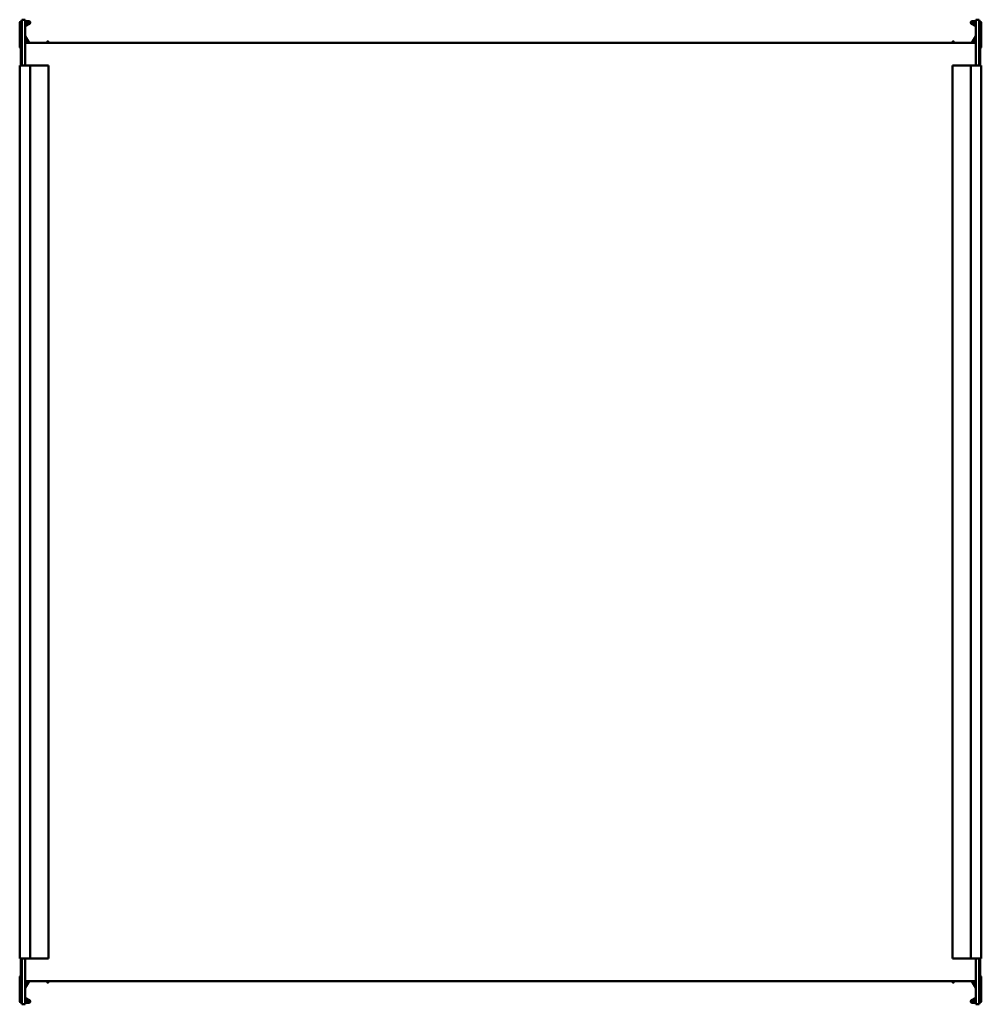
# Model space of a CAD drawing. Header units: millimetres. Extents: x 478 to 1202, y 224 to 965.
import ezdxf

# ---------------------------------------------------------------- set-up
doc = ezdxf.new("R2010")
doc.units = ezdxf.units.MM
doc.header["$LTSCALE"] = 4
doc.layers.add('Widoczne (ISO)', color=7, linetype='Continuous', lineweight=50)

msp = doc.modelspace()

# ---------------------------------------------------------------- linework, layer by layer
at = {"layer": 'Widoczne (ISO)'}
for p, q in [((479.8, 964.5), (479.8, 930)), ((482.3, 964.5), (479.8, 964.5)), ((482.3, 930), (482.3, 964.5)), ((1197.7, 964.5), (1200.2, 964.5)), ((1197.7, 964.5), (1197.7, 930)), ((1200.2, 930), (1200.2, 964.5)), ((478.2, 944.3), (478.2, 962.1)), ((479, 962.5), (479.8, 962.5)), ((479, 950.5), (479, 962.5)), ((479.4, 963.3), (479.8, 963.3)), ((482.3, 963.3), (485.2, 963.3)), ((485.2, 962.5), (482.3, 962.5)), ((482.3, 960.39), (485.3, 962.13)), ((485.7, 961.43), (482.4, 959.53)), ((1194.3, 961.43), (1197.6, 959.53)), ((1197.7, 960.39), (1194.7, 962.13)), ((1197.7, 963.3), (1194.8, 963.3)), ((1194.8, 962.5), (1197.7, 962.5)), ((1200.6, 963.3), (1200.2, 963.3)), ((1201, 962.5), (1200.2, 962.5)), ((1201, 950.5), (1201, 962.5)), ((1201.8, 944.3), (1201.8, 962.1)), ((479, 950.5), (479, 930)), ((479.8, 950.5), (479, 950.5)), ((484.32, 947.1), (482.3, 950.61)), ((482.33, 952.16), (485.25, 947.1)), ((1197.67, 952.16), (1194.75, 947.1)), ((1195.68, 947.1), (1197.7, 950.61)), ((1200.2, 950.5), (1201, 950.5)), ((1201, 950.5), (1201, 930)), ((482.3, 947.5), (483.4, 947.5)), ((1197.7, 947.1), (482.3, 947.1)), ((498.58, 947.1), (499.18, 948.13)), ((499.45, 948.2), (499.8, 948)), ((499.87, 947.73), (499.51, 947.1)), ((1180.13, 947.73), (1180.49, 947.1)), ((1180.55, 948.2), (1180.2, 948)), ((1181.42, 947.1), (1180.82, 948.13)), ((1197.7, 947.5), (1196.6, 947.5)), ((478.2, 930), (479.4, 930)), ((478.2, 930), (478.2, 258)), ((479.8, 930), (479.4, 930)), ((479.8, 930), (482.3, 930)), ((485.2, 930), (482.3, 930)), ((485.2, 930), (486.2, 930)), ((498.06, 930), (486.2, 930)), ((486.2, 930), (486.2, 258)), ((498.24, 930), (498.06, 930)), ((499.18, 930), (498.24, 930)), ((499.18, 930), (499.45, 930)), ((499.8, 930), (499.45, 930)), ((499.8, 930), (499.9, 930)), ((499.9, 930), (499.9, 258)), ((1180.1, 930), (1180.2, 930)), ((1180.1, 258), (1180.1, 930)), ((1180.55, 930), (1180.2, 930)), ((1180.55, 930), (1180.82, 930)), ((1181.76, 930), (1180.82, 930)), ((1181.94, 930), (1181.76, 930)), ((1193.8, 930), (1181.94, 930)), ((1193.8, 930), (1194.8, 930)), ((1193.8, 258), (1193.8, 930)), ((1197.7, 930), (1194.8, 930)), ((1200.2, 930), (1197.7, 930)), ((1200.6, 930), (1200.2, 930)), ((1200.6, 930), (1201.8, 930)), ((1201.8, 258), (1201.8, 930)), ((479.4, 258), (478.2, 258)), ((479, 237.5), (479, 258)), ((479.4, 258), (479.8, 258)), ((479.8, 258), (479.8, 223.5)), ((479.8, 258), (482.3, 258)), ((482.3, 258), (485.2, 258)), ((482.3, 223.5), (482.3, 258)), ((486.2, 258), (485.2, 258)), ((486.2, 258), (498.06, 258)), ((498.06, 258), (498.24, 258)), ((498.24, 258), (499.18, 258)), ((499.45, 258), (499.18, 258)), ((499.45, 258), (499.8, 258)), ((499.9, 258), (499.8, 258)), ((1180.2, 258), (1180.1, 258)), ((1180.2, 258), (1180.55, 258)), ((1180.82, 258), (1180.55, 258)), ((1180.82, 258), (1181.76, 258)), ((1181.76, 258), (1181.94, 258)), ((1181.94, 258), (1193.8, 258)), ((1194.8, 258), (1193.8, 258)), ((1194.8, 258), (1197.7, 258)), ((1200.2, 258), (1197.7, 258)), ((1197.7, 258), (1197.7, 223.5)), ((1200.2, 258), (1200.6, 258)), ((1200.2, 223.5), (1200.2, 258)), ((1201.8, 258), (1200.6, 258)), ((1201, 237.5), (1201, 258)), ((478.2, 243.7), (478.2, 225.9)), ((479, 237.5), (479, 225.5)), ((479.8, 237.5), (479, 237.5)), ((484.32, 240.9), (482.3, 237.39)), ((1197.7, 240.9), (482.3, 240.9)), ((482.3, 240.5), (483.4, 240.5)), ((482.33, 235.84), (485.25, 240.9)), ((498.58, 240.9), (499.18, 239.87)), ((499.45, 239.8), (499.8, 240)), ((499.87, 240.27), (499.51, 240.9)), ((1180.13, 240.27), (1180.49, 240.9)), ((1180.55, 239.8), (1180.2, 240)), ((1181.42, 240.9), (1180.82, 239.87)), ((1197.67, 235.84), (1194.75, 240.9)), ((1195.68, 240.9), (1197.7, 237.39)), ((1197.7, 240.5), (1196.6, 240.5)), ((1200.2, 237.5), (1201, 237.5)), ((1201, 237.5), (1201, 225.5)), ((1201.8, 243.7), (1201.8, 225.9)), ((479, 225.5), (479.8, 225.5)), ((479.4, 224.7), (479.8, 224.7)), ((482.3, 223.5), (479.8, 223.5)), ((482.3, 227.61), (485.3, 225.87)), ((485.2, 225.5), (482.3, 225.5)), ((482.3, 224.7), (485.2, 224.7)), ((485.7, 226.57), (482.4, 228.47)), ((1194.3, 226.57), (1197.6, 228.47)), ((1197.7, 227.61), (1194.7, 225.87)), ((1194.8, 225.5), (1197.7, 225.5)), ((1197.7, 224.7), (1194.8, 224.7)), ((1197.7, 223.5), (1200.2, 223.5)), ((1201, 225.5), (1200.2, 225.5)), ((1200.6, 224.7), (1200.2, 224.7))]:
    msp.add_line(p, q, dxfattribs=at)
for centre, radius, start, end in [((479.4, 962.1), 1.2, 90, 180), ((482.5, 959.36), 0.2, 120, 180), ((485.2, 962.3), 1, 300, 90), ((485.2, 962.3), 0.2, 300, 90), ((1194.8, 962.3), 1, 90, 240), ((1194.8, 962.3), 0.2, 90, 240), ((1197.5, 959.36), 0.2, 0, 60), ((1200.6, 962.1), 1.2, 0, 90), ((482.5, 952.26), 0.2, 180, 210), ((1197.5, 952.26), 0.2, 330, 0), ((479.2, 944.3), 1, 180, 258.46304), ((483.4, 946.7), 0.8, 30, 90), ((499.35, 948.03), 0.2, 60, 150), ((499.7, 947.83), 0.2, 330, 60), ((1180.3, 947.83), 0.2, 120, 210), ((1180.65, 948.03), 0.2, 30, 120), ((1196.6, 946.7), 0.8, 90, 150), ((1200.8, 944.3), 1, 281.53696, 0), ((479.2, 243.7), 1, 101.53696, 180), ((1200.8, 243.7), 1, 0, 78.46304), ((483.4, 241.3), 0.8, 270, 330), ((499.35, 239.97), 0.2, 210, 300), ((499.7, 240.17), 0.2, 300, 30), ((1180.3, 240.17), 0.2, 150, 240), ((1180.65, 239.97), 0.2, 240, 330), ((1196.6, 241.3), 0.8, 210, 270), ((482.5, 235.74), 0.2, 150, 180), ((1197.5, 235.74), 0.2, 0, 30), ((479.4, 225.9), 1.2, 180, 270), ((482.5, 228.64), 0.2, 180, 240), ((485.2, 225.7), 1, 270, 60), ((485.2, 225.7), 0.2, 270, 60), ((1194.8, 225.7), 1, 120, 270), ((1194.8, 225.7), 0.2, 120, 270), ((1197.5, 228.64), 0.2, 300, 0), ((1200.6, 225.9), 1.2, 270, 0)]:
    msp.add_arc(centre, radius, start, end, dxfattribs=at)

doc.saveas('drawing.dxf')
